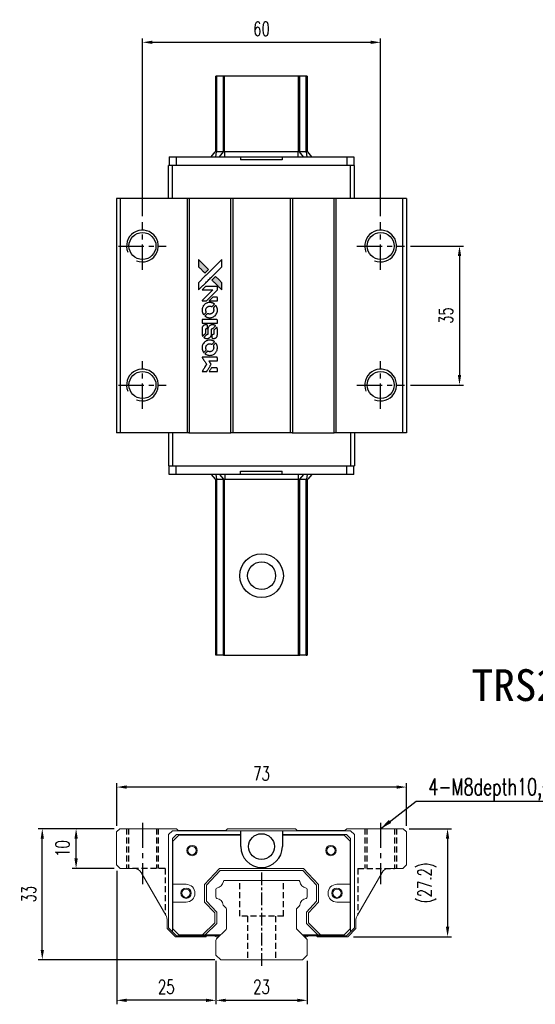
# Model space of a CAD drawing. Header units: millimetres. Extents: x -24 to 294, y 297 to 557.
# Tile 1 of 2: x -24 to 105, y 310 to 557. Entities that reach past the tile are written whole.
import ezdxf
from ezdxf.enums import TextEntityAlignment as Align

# ---------------------------------------------------------------- set-up
doc = ezdxf.new("R2010")
doc.units = ezdxf.units.MM
doc.header["$PDSIZE"] = -1
doc.linetypes.add('CENTER', pattern=[10.16, 6.35, -1.27, 1.27, -1.27])
doc.linetypes.add('DASHED', pattern=[0.75, 0.5, -0.25])
for name, color, linetype in [('CHA', 7, 'Continuous'), ('CL', 1, 'CENTER'), ('DIM', 4, 'Continuous'), ('HID', 2, 'DASHED'), ('OUT', 3, 'Continuous')]:
    doc.layers.add(name, color=color, linetype=linetype)
doc.styles.add('DIM-7', font='SIMPLEX.shx', dxfattribs={"width": 0.7, "bigfont": 'chineset.shx'})
doc.styles.add('T', font='kaiu.ttf')
doc.dimstyles.new('CNS', dxfattribs={"dimtxt": 3.5, "dimasz": 2.5, "dimexe": 1, "dimexo": 1.5, "dimgap": 0.09, "dimtad": 0, "dimdsep": 46, "dimtxsty": 'DIM-7', "dimcen": 0.09, "dimclrd": 1, "dimclre": 1, "dimclrt": 4, "dimadec": 0, "dimazin": 0, "dimtfac": 1, "dimtix": 1, "dimtmove": 2, "dimatfit": 3, "dimfxl": 1, "dimtvp": 0.971429, "dimtolj": 1, "dimarcsym": 0})

# ---------------------------------------------------------------- blocks, each defined once
blk = doc.blocks.new('*D29')
at = {"layer": 'DEFPOINTS', "color": 0}
for p in [(66.46, 551.77), (6.46, 506.48), (66.46, 506.48)]:
    blk.add_point(p, dxfattribs=at)
at = {"layer": 'DIM', "color": 7, "lineweight": -2}
for p, q in [((6.46, 507.98), (6.46, 552.77)), ((8.96, 551.77), (63.96, 551.77)), ((66.46, 507.98), (66.46, 552.77))]:
    blk.add_line(p, q, dxfattribs=at)
at = {"layer": 'DIM', "color": 7}
for points in [[(8.96, 552.19), (8.96, 551.36), (6.46, 551.77)], [(63.96, 552.19), (63.96, 551.36), (66.46, 551.77)]]:
    blk.add_solid(points, dxfattribs=at)
at = {"layer": 'DIM', "color": 7, "insert": (36.46, 555.17), "char_height": 3.5, "attachment_point": 5, "style": 'DIM-7'}
blk.add_mtext('\\A1;60', dxfattribs=at)
blk = doc.blocks.new('*D30')
at = {"layer": 'DEFPOINTS', "color": 0}
for p in [(-0.04, 364.25), (-0.04, 352.97), (72.96, 352.97)]:
    blk.add_point(p, dxfattribs=at)
at = {"layer": 'DIM', "color": 7, "lineweight": -2}
for p, q in [((-0.04, 354.47), (-0.04, 365.25)), ((72.96, 354.47), (72.96, 365.25)), ((70.46, 364.25), (2.46, 364.25))]:
    blk.add_line(p, q, dxfattribs=at)
at = {"layer": 'DIM', "color": 7}
for points in [[(2.46, 364.67), (2.46, 363.84), (-0.04, 364.25)], [(70.46, 364.67), (70.46, 363.84), (72.96, 364.25)]]:
    blk.add_solid(points, dxfattribs=at)
at = {"layer": 'DIM', "color": 7, "insert": (36.46, 367.65), "char_height": 3.5, "attachment_point": 5, "style": 'DIM-7'}
blk.add_mtext('\\A1;73', dxfattribs=at)
blk = doc.blocks.new('*D31')
at = {"layer": 'DEFPOINTS', "color": 0}
for p in [(72.16, 353.77), (58.16, 326.57), (83.32, 326.57)]:
    blk.add_point(p, dxfattribs=at)
at = {"layer": 'DIM', "color": 7, "lineweight": -2}
for p, q in [((73.66, 353.77), (84.32, 353.77)), ((83.32, 351.27), (83.32, 329.07)), ((59.66, 326.57), (84.32, 326.57))]:
    blk.add_line(p, q, dxfattribs=at)
at = {"layer": 'DIM', "color": 7}
for points in [[(82.9, 351.27), (83.74, 351.27), (83.32, 353.77)], [(82.9, 329.07), (83.74, 329.07), (83.32, 326.57)]]:
    blk.add_solid(points, dxfattribs=at)
at = {"layer": 'DIM', "color": 7, "insert": (78.14, 340.17), "char_height": 3.5, "attachment_point": 5, "rotation": 90, "style": 'DIM-7'}
blk.add_mtext('\\A1;(27.2)', dxfattribs=at)
blk = doc.blocks.new('*D32')
at = {"layer": 'DEFPOINTS', "color": 0}
for p in [(24.96, 321.97), (47.96, 321.97), (47.96, 310.56)]:
    blk.add_point(p, dxfattribs=at)
at = {"layer": 'DIM', "color": 7, "lineweight": -2}
for p, q in [((24.96, 320.47), (24.96, 309.56)), ((47.96, 320.47), (47.96, 309.56)), ((27.46, 310.56), (45.46, 310.56))]:
    blk.add_line(p, q, dxfattribs=at)
at = {"layer": 'DIM', "color": 7}
for points in [[(27.46, 310.97), (27.46, 310.14), (24.96, 310.56)], [(45.46, 310.97), (45.46, 310.14), (47.96, 310.56)]]:
    blk.add_solid(points, dxfattribs=at)
at = {"layer": 'DIM', "color": 7, "insert": (36.46, 313.96), "char_height": 3.5, "attachment_point": 5, "style": 'DIM-7'}
blk.add_mtext('\\A1;23', dxfattribs=at)
blk = doc.blocks.new('*D33')
at = {"layer": 'DEFPOINTS', "color": 0}
for p in [(-0.04, 344.67), (24.96, 321.97), (-0.04, 310.56)]:
    blk.add_point(p, dxfattribs=at)
at = {"layer": 'DIM', "color": 7, "lineweight": -2}
for p, q in [((-0.04, 343.17), (-0.04, 309.56)), ((24.96, 320.47), (24.96, 309.56)), ((22.46, 310.56), (2.46, 310.56))]:
    blk.add_line(p, q, dxfattribs=at)
at = {"layer": 'DIM', "color": 7}
for points in [[(2.46, 310.97), (2.46, 310.14), (-0.04, 310.56)], [(22.46, 310.97), (22.46, 310.14), (24.96, 310.56)]]:
    blk.add_solid(points, dxfattribs=at)
at = {"layer": 'DIM', "color": 7, "insert": (12.46, 313.96), "char_height": 3.5, "attachment_point": 5, "style": 'DIM-7'}
blk.add_mtext('\\A1;25', dxfattribs=at)
blk = doc.blocks.new('*D34')
at = {"layer": 'DEFPOINTS', "color": 0}
for p in [(-18.78, 353.77), (0.76, 353.77), (26.17, 320.77)]:
    blk.add_point(p, dxfattribs=at)
at = {"layer": 'DIM', "color": 7, "lineweight": -2}
for p, q in [((-0.74, 353.77), (-19.78, 353.77)), ((-18.78, 323.27), (-18.78, 351.27)), ((24.67, 320.77), (-19.78, 320.77))]:
    blk.add_line(p, q, dxfattribs=at)
at = {"layer": 'DIM', "color": 7}
for points in [[(-19.19, 351.27), (-18.36, 351.27), (-18.78, 353.77)], [(-19.19, 323.27), (-18.36, 323.27), (-18.78, 320.77)]]:
    blk.add_solid(points, dxfattribs=at)
at = {"layer": 'DIM', "color": 7, "insert": (-22.18, 337.27), "char_height": 3.5, "attachment_point": 5, "rotation": 90, "style": 'DIM-7'}
blk.add_mtext('\\A1;33', dxfattribs=at)
blk = doc.blocks.new('*D35')
at = {"layer": 'DEFPOINTS', "color": 0}
for p in [(-10.26, 353.77), (0.87, 353.77), (0.87, 343.77)]:
    blk.add_point(p, dxfattribs=at)
at = {"layer": 'DIM', "color": 7, "lineweight": -2}
for p, q in [((-0.63, 353.77), (-11.26, 353.77)), ((-10.26, 346.27), (-10.26, 351.27)), ((-0.63, 343.77), (-11.26, 343.77))]:
    blk.add_line(p, q, dxfattribs=at)
at = {"layer": 'DIM', "color": 7}
for points in [[(-10.68, 351.27), (-9.84, 351.27), (-10.26, 353.77)], [(-10.68, 346.27), (-9.84, 346.27), (-10.26, 343.77)]]:
    blk.add_solid(points, dxfattribs=at)
at = {"layer": 'DIM', "color": 7, "insert": (-13.66, 348.77), "char_height": 3.5, "attachment_point": 5, "rotation": 90, "style": 'DIM-7'}
blk.add_mtext('\\A1;10', dxfattribs=at)
blk = doc.blocks.new('*D52')
at = {"layer": 'DEFPOINTS', "color": 0}
for p in [(72.46, 500.48), (72.46, 465.48), (86.33, 465.48)]:
    blk.add_point(p, dxfattribs=at)
at = {"layer": 'DIM', "color": 7, "lineweight": -2}
for p, q in [((73.96, 500.48), (87.33, 500.48)), ((86.33, 497.98), (86.33, 467.98)), ((73.96, 465.48), (87.33, 465.48))]:
    blk.add_line(p, q, dxfattribs=at)
at = {"layer": 'DIM', "color": 7}
for points in [[(85.91, 497.98), (86.74, 497.98), (86.33, 500.48)], [(85.91, 467.98), (86.74, 467.98), (86.33, 465.48)]]:
    blk.add_solid(points, dxfattribs=at)
at = {"layer": 'DIM', "color": 7, "insert": (82.93, 482.98), "char_height": 3.5, "attachment_point": 5, "rotation": 90, "style": 'DIM-7'}
blk.add_mtext('\\A1;35', dxfattribs=at)
blk = doc.blocks.new('MOSIONX logo(完整正式版)')
h = blk.add_hatch(color=22)
h.dxf.hatch_style = 1
h.paths.add_polyline_path([(20.6, 497.09), (20.6, 496.18), (20.6, 495.27), (21.39, 494.48, 0.000288), (21.69, 494.18, 0.000479), (21.95, 493.93, 0.000013), (22.18, 493.7, 0.197177), (22.18, 493.7, 0.197497), (22.19, 493.7, 0.00004), (22.32, 493.83, 0.000834), (22.47, 493.97, 0.000506), (22.64, 494.15), (23.09, 494.6), (21.84, 495.84)])
h.paths.add_polyline_path([(24.86, 492.82), (24.41, 492.37, 0.000476), (24.24, 492.19, 0.000789), (24.09, 492.05, 0.000035), (23.96, 491.91, 0.19758), (23.96, 491.91, 0.198396), (23.96, 491.91, 0.000019), (24.14, 491.73, 0.000582), (24.34, 491.53, 0.000351), (24.58, 491.29, 0.000108), (25.58, 490.29, 0.000692), (26.09, 489.79, 0.000077), (26.44, 489.44, 0.197527), (26.45, 489.44, 0.410181), (26.46, 489.44, 0.000493), (26.46, 489.63, 0.002424), (26.46, 489.89, 0.000529), (26.46, 490.33), (26.46, 491.23), (25.66, 492.02)])
at = {"color": 22}
for points in [[(21.39, 494.48, 0.000288), (21.69, 494.18, 0.000479), (21.95, 493.93, 0.000013), (22.18, 493.7, 0.197177), (22.18, 493.7, 0.197497), (22.19, 493.7, 0.00004), (22.32, 493.83, 0.000836), (22.47, 493.97, 0.000505), (22.64, 494.15), (23.09, 494.6), (21.84, 495.84), (20.6, 497.09), (20.6, 496.18), (20.6, 495.27)], [(21.69, 490.51, -0.000056), (22.24, 491.05, -0.000021), (23.01, 491.82, -0.000021), (23.84, 492.65, -0.000025), (24.62, 493.43), (26.46, 495.26), (26.46, 496.17), (26.46, 497.08), (25.22, 495.86, 0.000274), (24.63, 495.27, 0.000123), (23.86, 494.49, 0.000121), (23.03, 493.68, 0.000165), (22.29, 492.94), (20.6, 491.24), (20.6, 490.33), (20.6, 489.41)], [(24.58, 491.29, 0.000108), (25.58, 490.29, 0.000692), (26.09, 489.79, 0.000077), (26.44, 489.44, 0.197527), (26.45, 489.44, 0.410182), (26.46, 489.44, 0.000493), (26.46, 489.63, 0.002424), (26.46, 489.89, 0.000529), (26.46, 490.33), (26.46, 491.23), (25.66, 492.02), (24.86, 492.82), (24.41, 492.37, 0.000476), (24.24, 492.19, 0.000789), (24.09, 492.05, 0.000035), (23.96, 491.91, 0.19758), (23.96, 491.91, 0.198396), (23.96, 491.91, 0.000019), (24.14, 491.73, 0.000582), (24.34, 491.53, 0.000351)], [(22.05, 486.72), (22.63, 486.72), (23.98, 488.07), (25.33, 489.42), (25.33, 489.8, 0.0008), (25.33, 490.04, 0.010795), (25.32, 490.13, 0.030495), (25.32, 490.18, 0.080372), (25.31, 490.21, 0.03816), (25.29, 490.24, 0.041799), (25.26, 490.27, 0.042486), (25.23, 490.29, 0.042078), (25.2, 490.31, 0.099276), (25.15, 490.32, 0.003302), (24.97, 490.33, 0.002586), (24.64, 490.33, 0.000204), (23.77, 490.33), (22.37, 490.32), (21.92, 489.87), (21.47, 489.42), (22.81, 489.42), (24.16, 489.41), (22.83, 488.09, 0.000253), (22.32, 487.58, 0.000412), (21.89, 487.15, 0.000041), (21.5, 486.76, 0.041338), (21.48, 486.75), (21.47, 486.72)], [(21.49, 484.14, 0.023681), (21.52, 483.98, 0.022402), (21.56, 483.82, 0.021929), (21.61, 483.66, 0.020503), (21.68, 483.5, 0.013745), (21.73, 483.42, 0.009767), (21.79, 483.32, 0.009658), (21.84, 483.23, 0.027804), (21.89, 483.17), (21.91, 483.15), (22.19, 483.43, 0.002053), (22.32, 483.57, 0.006738), (22.41, 483.66, 0.007826), (22.47, 483.72, 0.063909), (22.49, 483.76, 0.061532), (22.51, 483.81, 0.068674), (22.52, 483.86, 0.052072), (22.51, 483.92, 0.019648), (22.48, 484, -0.018366), (22.45, 484.1, -0.0288), (22.43, 484.19, -0.029061), (22.42, 484.28, -0.019155), (22.42, 484.39, -0.053809), (22.45, 484.62, -0.058833), (22.53, 484.82, -0.058566), (22.66, 485, -0.052525), (22.83, 485.16, -0.044733), (22.97, 485.25, -0.040573), (23.14, 485.31, -0.041123), (23.3, 485.35, -0.04951), (23.46, 485.35, -0.017369), (23.54, 485.35, -0.024255), (23.61, 485.33, -0.023787), (23.67, 485.32, -0.015798), (23.75, 485.29, 0.010631), (23.79, 485.27, 0.033653), (23.83, 485.26, 0.037806), (23.86, 485.26, 0.016307), (23.9, 485.25, 0.068179), (23.98, 485.27, 0.095747), (24.05, 485.3, 0.033418), (24.13, 485.38, 0.002133), (24.37, 485.62, 0.001452), (24.51, 485.76, 0.012393), (24.56, 485.82, 0.020479), (24.59, 485.86, 0.344362), (24.59, 485.87, 0.074287), (24.56, 485.9, 0.005454), (24.46, 485.97, 0.008391), (24.35, 486.04, 0.017097), (24.26, 486.08, 0.027375), (24.08, 486.16, 0.02835), (23.89, 486.22, 0.027723), (23.69, 486.25, 0.023913), (23.48, 486.27, 0.027047), (23.23, 486.26, 0.031685), (23, 486.23, 0.032425), (22.77, 486.17, 0.031013), (22.55, 486.07, 0.037914), (22.29, 485.92, 0.040153), (22.07, 485.73, 0.039834), (21.87, 485.51, 0.036173), (21.71, 485.25, 0.040752), (21.59, 485, 0.035885), (21.52, 484.72, 0.035491), (21.49, 484.43, 0.037615)], [(24.31, 486.72), (25.33, 486.72), (25.33, 487.1), (25.33, 487.48), (25.3, 487.52, 0.03146), (25.28, 487.54, 0.026444), (25.27, 487.56, 0.026444), (25.25, 487.58, 0.031457), (25.23, 487.59), (25.18, 487.62), (24.68, 487.62), (24.18, 487.63), (23.74, 487.18, 0.000745), (23.57, 487.01, 0.001228), (23.42, 486.86, 0.000087), (23.3, 486.73, 0.195134), (23.3, 486.73, 0.412117), (23.3, 486.72, 0.000048), (23.59, 486.72, 0.00109), (23.92, 486.72, 0.000653)], [(22.28, 482.79, 0.018008), (22.36, 482.74, 0.009842), (22.47, 482.68, 0.009807), (22.58, 482.62, 0.015716), (22.67, 482.57, 0.048467), (23.02, 482.47, 0.045841), (23.38, 482.42, 0.046006), (23.75, 482.45, 0.049638), (24.09, 482.54, 0.064819), (24.54, 482.78, 0.06695), (24.91, 483.12, 0.066691), (25.17, 483.55, 0.063505), (25.32, 484.04, 0.03135), (25.33, 484.16, 0.010439), (25.34, 484.35, 0.010391), (25.33, 484.53, 0.032408), (25.32, 484.65, 0.015696), (25.29, 484.8, 0.018095), (25.25, 484.94, 0.018551), (25.2, 485.07, 0.018352), (25.15, 485.19, 0.015568), (25.1, 485.28, 0.009832), (25.05, 485.37, 0.009795), (24.99, 485.46, 0.023727), (24.94, 485.52), (24.92, 485.55), (24.64, 485.27, 0.001528), (24.48, 485.11, 0.010022), (24.41, 485.03, 0.019586), (24.36, 484.98, 0.061865), (24.34, 484.94, 0.055054), (24.32, 484.88, 0.061607), (24.32, 484.82, 0.048725), (24.33, 484.75, 0.020221), (24.35, 484.66, -0.017722), (24.38, 484.56, -0.02685), (24.4, 484.48, -0.02759), (24.41, 484.39, -0.020233), (24.4, 484.29, -0.04793), (24.38, 484.11, -0.048386), (24.32, 483.93, -0.047866), (24.22, 483.77, -0.044964), (24.1, 483.63, -0.04333), (23.94, 483.5, -0.050921), (23.78, 483.42, -0.051473), (23.61, 483.37, -0.0459), (23.42, 483.35, -0.019014), (23.33, 483.35, -0.024114), (23.25, 483.36, -0.025081), (23.17, 483.38, -0.023892), (23.09, 483.41, 0.008624), (23.03, 483.43, 0.026486), (22.98, 483.44, 0.035074), (22.95, 483.45, 0.02756), (22.91, 483.45, 0.087163), (22.84, 483.44, 0.073291), (22.78, 483.4, 0.028074), (22.7, 483.33, 0.002594), (22.49, 483.13), (22.21, 482.84)], [(23.41, 481.07), (25.33, 481.08), (25.33, 481.45), (25.33, 481.83), (25.3, 481.87, 0.071429), (25.28, 481.91, 0.054799), (25.24, 481.94, 0.053585), (25.19, 481.97, 0.060698), (25.15, 481.98, 0.033975), (25.07, 481.99, 0.000112), (24.09, 481.99, 0.000726), (23.13, 481.99, 0.001084), (22.3, 481.98), (21.48, 481.97), (21.48, 481.52), (21.48, 481.07)], [(21.49, 478.26, 0.018538), (21.5, 478.2, 0.010695), (21.51, 478.13, 0.01068), (21.53, 478.07, 0.017678), (21.54, 478.01, 0.013849), (21.57, 477.94, 0.011814), (21.6, 477.88, 0.004513), (21.62, 477.81, 0.290035), (21.63, 477.81, 0.196418), (21.64, 477.81, 0.000124), (21.75, 477.92, 0.001477), (21.88, 478.05, 0.000898), (22.02, 478.19), (22.41, 478.58), (22.41, 479.06, -0.001471), (22.41, 479.42, -0.028714), (22.42, 479.53, -0.097073), (22.44, 479.59, -0.084199), (22.48, 479.65, -0.042698), (22.52, 479.67, -0.053912), (22.55, 479.69, -0.051004), (22.59, 479.7, -0.032967), (22.64, 479.7, 0.00807), (22.67, 479.7, 0.003023), (22.7, 479.7, 0.002994), (22.74, 479.7, 0.003629), (22.77, 479.71), (22.86, 479.71), (22.86, 480.08, 0.001618), (22.86, 480.25, 0.005206), (22.85, 480.37, 0.00535), (22.85, 480.45, 0.060675), (22.84, 480.48, 0.048484), (22.84, 480.5, 0.02389), (22.83, 480.52, 0.022812), (22.81, 480.54, 0.02462), (22.79, 480.56, 0.061781), (22.75, 480.6, 0.080179), (22.7, 480.62, 0.048561), (22.63, 480.63, 0.010021), (22.5, 480.63, 0.016602), (22.33, 480.63, 0.031409), (22.19, 480.61, 0.036474), (22.07, 480.58, 0.03439), (21.96, 480.53, 0.065928), (21.77, 480.4, 0.069066), (21.63, 480.23, 0.065697), (21.54, 480.03, 0.051559), (21.49, 479.78, 0.020904), (21.49, 479.65, 0.000451), (21.49, 479.02, 0.000419), (21.49, 478.38, 0.022759)], [(21.99, 477.42, 0.023289), (22.08, 477.36, 0.026845), (22.17, 477.32, 0.026047), (22.27, 477.28, 0.019751), (22.38, 477.25, 0.013249), (22.45, 477.23, 0.025169), (22.5, 477.23, 0.016532), (22.56, 477.22, 0.002937), (22.69, 477.22, 0.003317), (22.79, 477.22, 0.011808), (22.86, 477.22, 0.01777), (22.92, 477.23, 0.021476), (22.96, 477.24, 0.04325), (23.17, 477.3, 0.045753), (23.35, 477.4, 0.04649), (23.52, 477.53, 0.047672), (23.65, 477.68, 0.025315), (23.69, 477.75, 0.015208), (23.74, 477.83, 0.01512), (23.78, 477.92, 0.022488), (23.81, 477.99, 0.027857), (23.84, 478.12, 0.034138), (23.85, 478.23, 0.014286), (23.86, 478.41, 0.00124), (23.86, 478.86, -0.00103), (23.86, 479.13, -0.002552), (23.86, 479.34, -0.001594), (23.87, 479.49, -0.047676), (23.87, 479.53, -0.085307), (23.9, 479.6, -0.097789), (23.94, 479.65, -0.085947), (24.01, 479.68, -0.051339), (24.1, 479.7, 0.014634), (24.13, 479.7, 0.015028), (24.16, 479.71, 0.014927), (24.19, 479.71, 0.059415), (24.2, 479.72, 0.070595), (24.23, 479.74, 0.00028), (24.56, 480.06, 0.000111), (24.89, 480.39, 0.200239), (24.89, 480.4, 0.268906), (24.89, 480.41, 0.001866), (24.81, 480.45, 0.007532), (24.73, 480.5, 0.017818), (24.67, 480.52, 0.013256), (24.61, 480.55, 0.011636), (24.54, 480.57, 0.011528), (24.47, 480.59, 0.012303), (24.4, 480.61, 0.0423), (24.29, 480.63, 0.013657), (24.13, 480.63, 0.013857), (23.96, 480.62, 0.037428), (23.84, 480.61, 0.014927), (23.77, 480.59, 0.0122), (23.69, 480.56, 0.012518), (23.61, 480.54, 0.023062), (23.55, 480.51, 0.065961), (23.33, 480.36, 0.06055), (23.16, 480.16, 0.059676), (23.03, 479.92, 0.060497), (22.96, 479.66, 0.025683), (22.96, 479.6, 0.001528), (22.96, 479.43, 0.002124), (22.96, 479.21, 0.001173), (22.95, 478.95, -0.000809), (22.95, 478.49, -0.017164), (22.95, 478.35, -0.063931), (22.93, 478.28, -0.108429), (22.9, 478.23, -0.052941), (22.87, 478.2, -0.063675), (22.83, 478.18, -0.050562), (22.78, 478.17, -0.020337), (22.71, 478.16, 0.009897), (22.67, 478.16, 0.016482), (22.64, 478.15, 0.019019), (22.61, 478.14, 0.06043), (22.59, 478.14, 0.076267), (22.55, 478.11, 0.00054), (22.25, 477.81, 0.000307), (21.95, 477.5, 0.142594), (21.93, 477.47, 0.232419), (21.94, 477.47, 0.022995), (21.95, 477.45, 0.024627), (21.97, 477.44, 0.015407)], [(23.98, 477.37, 0.065483), (24, 477.33, 0.053271), (24.03, 477.29, 0.052018), (24.07, 477.25, 0.0556), (24.12, 477.23, 0.036839), (24.15, 477.22, 0.026922), (24.19, 477.22, 0.016905), (24.24, 477.21, 0.004317), (24.32, 477.21, 0.016369), (24.48, 477.22, 0.029936), (24.62, 477.24, 0.03418), (24.74, 477.27, 0.031327), (24.85, 477.32, 0.046935), (24.99, 477.4, 0.054053), (25.11, 477.51, 0.053701), (25.2, 477.64, 0.045364), (25.27, 477.8, 0.032479), (25.31, 477.93, 0.03386), (25.32, 478.07, 0.013578), (25.33, 478.29, 0.001155), (25.33, 478.85, 0.000413), (25.33, 479.34, 0.005008), (25.32, 479.52, 0.013199), (25.32, 479.63, 0.033956), (25.31, 479.7, 0.013909), (25.29, 479.78, 0.010864), (25.26, 479.86, 0.010938), (25.24, 479.94, 0.028702), (25.21, 479.99), (25.19, 480.03), (24.8, 479.64), (24.41, 479.26), (24.41, 478.8, -0.001504), (24.41, 478.61, -0.00328), (24.4, 478.46, -0.001901), (24.4, 478.35, -0.061333), (24.4, 478.32, -0.063621), (24.38, 478.28, -0.048633), (24.35, 478.24, -0.046769), (24.32, 478.21, -0.047961), (24.28, 478.18, -0.02678), (24.24, 478.17, -0.050957), (24.21, 478.16, -0.029398), (24.18, 478.15, -0.00401), (24.09, 478.15), (23.96, 478.15), (23.96, 477.78, 0.001061), (23.96, 477.57, 0.009147), (23.96, 477.47, 0.020721), (23.97, 477.41, 0.051619)], [(21.49, 474.67, 0.024131), (21.52, 474.5, 0.022344), (21.56, 474.34, 0.021883), (21.62, 474.17, 0.020884), (21.69, 474.01, 0.010669), (21.74, 473.92, 0.010389), (21.79, 473.83, 0.010913), (21.84, 473.75, 0.022227), (21.89, 473.68), (21.91, 473.66), (22.19, 473.95, 0.002452), (22.3, 474.07, 0.003628), (22.4, 474.17, 0.001662), (22.48, 474.26, 0.070159), (22.49, 474.28, 0.047671), (22.5, 474.29, 0.018624), (22.51, 474.32, 0.017921), (22.51, 474.34, 0.018804), (22.51, 474.37, 0.018255), (22.51, 474.41, 0.041312), (22.51, 474.43, 0.037164), (22.5, 474.46, 0.012342), (22.49, 474.5, -0.015101), (22.45, 474.6, -0.035998), (22.43, 474.68, -0.033244), (22.42, 474.76, -0.011249), (22.42, 474.87, -0.004059), (22.42, 474.97, -0.019693), (22.43, 475.02, -0.027943), (22.43, 475.07, -0.014411), (22.45, 475.12, -0.033089), (22.49, 475.25, -0.033887), (22.55, 475.37, -0.034021), (22.63, 475.49, -0.033942), (22.72, 475.59, -0.02816), (22.82, 475.68, -0.035032), (22.93, 475.75, -0.035269), (23.05, 475.8, -0.029196), (23.18, 475.85, -0.037862), (23.33, 475.87, -0.043657), (23.47, 475.88, -0.043064), (23.61, 475.85, -0.035184), (23.76, 475.8, 0.033699), (23.83, 475.78, 0.052815), (23.9, 475.77, 0.059167), (23.95, 475.78, 0.058972), (24.01, 475.8, 0.059208), (24.05, 475.82, 0.021125), (24.11, 475.87, 0.008691), (24.2, 475.96, 0.000851), (24.41, 476.17, 0.001873), (24.52, 476.29, 0.013884), (24.57, 476.34, 0.022355), (24.6, 476.37, 0.341453), (24.6, 476.39, 0.073011), (24.56, 476.41, 0.004587), (24.46, 476.48, 0.00748), (24.36, 476.55, 0.016837), (24.28, 476.59, 0.028606), (24.07, 476.68, 0.031352), (23.87, 476.74, 0.031004), (23.66, 476.78, 0.0268), (23.43, 476.79, 0.026698), (23.2, 476.78, 0.03002), (22.97, 476.74, 0.030357), (22.75, 476.67, 0.028554), (22.54, 476.58, 0.062944), (22.14, 476.32, 0.062206), (21.82, 475.96, 0.062448), (21.6, 475.54, 0.064355), (21.49, 475.08, 0.017377), (21.49, 474.99, 0.008369), (21.49, 474.88, 0.008367), (21.49, 474.76, 0.01757)], [(22.28, 473.31, 0.064158), (22.72, 473.07, 0.06356), (23.21, 472.96, 0.064004), (23.72, 472.97, 0.066747), (24.19, 473.1, 0.04321), (24.49, 473.27, 0.044737), (24.75, 473.48, 0.044901), (24.97, 473.73, 0.044184), (25.15, 474.02, 0.026293), (25.24, 474.24, 0.033344), (25.3, 474.45, 0.033227), (25.33, 474.67, 0.025815), (25.34, 474.91, 0.023119), (25.32, 475.14, 0.031044), (25.28, 475.34, 0.031337), (25.22, 475.54, 0.024258), (25.13, 475.75, 0.015622), (25.09, 475.82, 0.008495), (25.04, 475.91, 0.008415), (24.98, 475.99, 0.020814), (24.94, 476.05), (24.92, 476.07), (24.64, 475.8, 0.002843), (24.43, 475.59, 0.033917), (24.36, 475.5, 0.087906), (24.33, 475.44, 0.073302), (24.32, 475.36, 0.022047), (24.32, 475.33, 0.026465), (24.32, 475.29, 0.022233), (24.33, 475.25, 0.009985), (24.35, 475.21, -0.039011), (24.39, 475.03, -0.044398), (24.41, 474.85, -0.045096), (24.39, 474.68, -0.04265), (24.34, 474.51, -0.071154), (24.21, 474.27, -0.068827), (24.01, 474.07, -0.068713), (23.77, 473.94, -0.070507), (23.5, 473.87, -0.028605), (23.39, 473.87, -0.031418), (23.28, 473.88, -0.031044), (23.17, 473.9, -0.02668), (23.06, 473.94, 0.038913), (22.99, 473.96, 0.043732), (22.93, 473.97, 0.047754), (22.87, 473.97, 0.075756), (22.82, 473.95, 0.07294), (22.79, 473.93, 0.003456), (22.71, 473.86, 0.005023), (22.62, 473.77, 0.002422), (22.5, 473.65, 0.000819), (22.39, 473.54, 0.001349), (22.29, 473.45, 0.0001), (22.21, 473.37, 0.205335), (22.21, 473.36, 0.219821), (22.21, 473.36, 0.002494), (22.23, 473.35, 0.007089), (22.25, 473.33, 0.004494)], [(22.06, 468.88), (22.64, 468.88), (22.73, 469.04, -0.000297), (22.79, 469.14, -0.000037), (22.92, 469.35, -0.000043), (23.08, 469.6, -0.000036), (23.24, 469.87, 0.000044), (23.41, 470.13, 0.000063), (23.55, 470.37, 0.000035), (23.67, 470.57, 0.0009), (23.7, 470.62), (23.75, 470.7), (23.69, 470.8, 0.001175), (23.65, 470.86, 0.000208), (23.58, 470.97, 0.000225), (23.5, 471.1, 0.000203), (23.42, 471.23, -0.000711), (23.34, 471.36, -0.001119), (23.27, 471.47, -0.000263), (23.21, 471.56, -0.04589), (23.21, 471.57, -0.519312), (23.22, 471.58, -0.001914), (23.37, 471.58, -0.003124), (23.63, 471.59, -0.000285), (24.27, 471.59), (25.33, 471.59), (25.33, 471.96, 0.001727), (25.33, 472.22, 0.025279), (25.32, 472.32, 0.073886), (25.31, 472.37, 0.07426), (25.28, 472.42, 0.03264), (25.27, 472.43, 0.01784), (25.25, 472.45, 0.017712), (25.24, 472.46, 0.026854), (25.22, 472.47), (25.18, 472.49), (23.33, 472.49), (21.47, 472.49), (21.49, 472.47, -0.004595), (21.5, 472.46, -0.00016), (21.53, 472.4, -0.000298), (21.57, 472.33, -0.000208), (21.62, 472.26, 0.000986), (21.76, 472.04, 0.00025), (21.98, 471.68, 0.000268), (22.22, 471.3, 0.000436), (22.42, 470.97, -0.002932), (22.49, 470.87, -0.004718), (22.54, 470.78, -0.001113), (22.59, 470.69, -0.227179), (22.59, 470.69, -0.045982), (22.59, 470.68, -0.000145), (22.52, 470.57, -0.000825), (22.45, 470.45, -0.000517), (22.36, 470.3, 0.000056), (22.05, 469.81, 0.000289), (21.89, 469.54, 0.000481), (21.76, 469.34, 0.000418), (21.63, 469.13), (21.48, 468.88)], [(24.31, 468.88), (25.33, 468.88), (25.33, 469.25, 0.000842), (25.33, 469.49, 0.010591), (25.33, 469.58, 0.028995), (25.32, 469.63, 0.069543), (25.31, 469.66, 0.051063), (25.29, 469.7, 0.039932), (25.26, 469.73, 0.039414), (25.23, 469.75, 0.045845), (25.2, 469.77, 0.094811), (25.16, 469.78, 0.007124), (25.06, 469.79, 0.004713), (24.89, 469.79, 0.000534), (24.5, 469.79), (23.84, 469.79), (23.78, 469.69, 0.000828), (23.61, 469.42, 0.000879), (23.45, 469.15, 0.000048), (23.29, 468.89, 0.137596), (23.29, 468.88, 0.413028), (23.29, 468.88, 0.000016), (23.59, 468.88, 0.000623), (23.92, 468.88, 0.000374)]]:
    blk.add_lwpolyline(points, format="xyb", close=True, dxfattribs=at)

msp = doc.modelspace()

# ---------------------------------------------------------------- linework, layer by layer
at = {"color": 7, "linetype": 'Continuous', "lineweight": 25}
for p, q in [((24.956, 524.179), (24.956, 543.229)), ((25.199, 524.179), (25.199, 543.229)), ((27.132, 543.229), (26.836, 543.229)), ((26.836, 524.179), (26.836, 543.229)), ((45.779, 543.229), (27.132, 543.229)), ((27.132, 524.179), (27.132, 543.229)), ((46.076, 543.229), (45.779, 543.229)), ((45.779, 524.179), (45.779, 543.229)), ((46.076, 524.166), (46.076, 543.229)), ((47.712, 524.177), (47.712, 543.229)), ((47.956, 543.229), (47.956, 524.179)), ((23.773, 522.979), (24.744, 524.179)), ((25.088, 524.179), (24.744, 524.179)), ((24.952, 522.979), (25.088, 524.179)), ((26.836, 524.179), (25.088, 524.179)), ((25.869, 522.979), (26.836, 524.179)), ((27.234, 524.179), (26.836, 524.179)), ((27.234, 522.979), (27.234, 524.179)), ((45.655, 524.179), (27.234, 524.179)), ((45.655, 522.979), (45.655, 524.179)), ((46.053, 524.179), (45.655, 524.179)), ((47.02, 522.979), (46.053, 524.179)), ((47.801, 524.179), (46.053, 524.179)), ((47.937, 522.979), (47.801, 524.179)), ((48.145, 524.179), (47.801, 524.179)), ((49.116, 522.979), (48.145, 524.179)), ((12.996, 512.479), (12.996, 520.779)), ((13.996, 520.779), (12.996, 520.779)), ((13.194, 522.979), (13.194, 520.779)), ((13.194, 522.979), (14.944, 522.979)), ((13.996, 512.479), (13.996, 520.779)), ((58.896, 520.779), (13.996, 520.779)), ((14.944, 522.979), (14.944, 520.779)), ((14.944, 522.979), (31.194, 522.979)), ((31.194, 522.979), (31.194, 522.179)), ((31.194, 522.979), (41.694, 522.979)), ((41.694, 522.179), (31.194, 522.179)), ((41.694, 522.979), (41.694, 522.179)), ((41.694, 522.979), (57.944, 522.979)), ((57.944, 522.979), (57.944, 520.779)), ((57.944, 522.979), (59.694, 522.979)), ((58.896, 512.479), (58.896, 520.779)), ((59.896, 520.779), (58.896, 520.779)), ((59.694, 522.979), (59.694, 520.779)), ((59.896, 512.479), (59.896, 520.779)), ((-0.044, 512.479), (-0.044, 453.479)), ((0.806, 512.479), (-0.044, 512.479)), ((0.806, 512.479), (0.806, 453.479)), ((17.706, 512.479), (0.806, 512.479)), ((17.706, 512.479), (17.706, 453.479)), ((18.156, 512.479), (17.706, 512.479)), ((28.756, 512.479), (18.156, 512.479)), ((18.256, 512.479), (18.256, 453.479)), ((28.656, 512.479), (28.656, 453.479)), ((29.206, 512.479), (28.756, 512.479)), ((29.206, 512.479), (29.206, 453.479)), ((43.706, 512.479), (29.206, 512.479)), ((43.706, 512.479), (43.706, 453.479)), ((44.156, 512.479), (43.706, 512.479)), ((54.756, 512.479), (44.156, 512.479)), ((44.256, 512.479), (44.256, 453.479)), ((54.656, 512.479), (54.656, 453.479)), ((55.206, 512.479), (54.756, 512.479)), ((55.206, 512.479), (55.206, 453.479)), ((72.006, 512.479), (55.206, 512.479)), ((72.006, 512.479), (72.006, 453.479)), ((72.956, 512.479), (72.006, 512.479)), ((72.956, 512.479), (72.956, 453.479)), ((0.806, 453.479), (-0.044, 453.479)), ((17.706, 453.479), (0.806, 453.479)), ((12.996, 453.479), (12.996, 445.179)), ((13.996, 453.479), (13.996, 445.179)), ((18.156, 453.479), (17.706, 453.479)), ((18.156, 453.479), (28.756, 453.479)), ((29.206, 453.479), (28.756, 453.479)), ((43.706, 453.479), (29.206, 453.479)), ((44.156, 453.479), (43.706, 453.479)), ((44.156, 453.479), (54.756, 453.479)), ((55.206, 453.479), (54.756, 453.479)), ((72.006, 453.479), (55.206, 453.479)), ((58.896, 453.479), (58.896, 445.179)), ((59.896, 453.479), (59.896, 445.179)), ((72.956, 453.479), (72.006, 453.479)), ((12.996, 445.179), (13.996, 445.179)), ((13.194, 442.979), (13.194, 445.179)), ((13.996, 445.179), (58.896, 445.179)), ((14.944, 442.979), (14.944, 445.179)), ((31.194, 443.779), (41.694, 443.779)), ((31.194, 442.979), (31.194, 443.779)), ((41.694, 442.979), (41.694, 443.779)), ((57.944, 442.979), (57.944, 445.179)), ((58.896, 445.179), (59.896, 445.179)), ((59.694, 442.979), (59.694, 445.179)), ((14.944, 442.979), (13.194, 442.979)), ((31.194, 442.979), (14.944, 442.979)), ((23.773, 442.979), (24.744, 441.779)), ((24.744, 441.779), (25.088, 441.779)), ((24.952, 442.979), (25.088, 441.779)), ((24.956, 397.479), (24.956, 441.779)), ((25.088, 441.779), (26.836, 441.779)), ((25.199, 397.479), (25.199, 441.779)), ((25.869, 442.979), (26.836, 441.779)), ((26.836, 441.779), (27.234, 441.779)), ((26.836, 397.479), (26.836, 441.779)), ((27.132, 397.479), (27.132, 441.779)), ((27.234, 442.979), (27.234, 441.779)), ((27.234, 441.779), (45.655, 441.779)), ((41.694, 442.979), (31.194, 442.979)), ((57.944, 442.979), (41.694, 442.979)), ((45.655, 442.979), (45.655, 441.779)), ((45.655, 441.779), (46.053, 441.779)), ((45.779, 397.479), (45.779, 441.779)), ((47.02, 442.979), (46.053, 441.779)), ((46.053, 441.779), (47.801, 441.779)), ((46.076, 397.479), (46.076, 441.793)), ((47.712, 397.479), (47.712, 441.781)), ((47.937, 442.979), (47.801, 441.779)), ((47.801, 441.779), (48.145, 441.779)), ((47.956, 441.779), (47.956, 397.479)), ((49.116, 442.979), (48.145, 441.779)), ((59.694, 442.979), (57.944, 442.979)), ((26.836, 397.479), (27.132, 397.479)), ((27.132, 397.479), (45.779, 397.479)), ((45.779, 397.479), (46.076, 397.479))]:
    msp.add_line(p, q, dxfattribs=at)
for centre, radius in [((6.456, 500.479), 3.4), ((66.456, 500.479), 3.4), ((6.456, 465.479), 3.4), ((66.456, 465.479), 3.4), ((36.456, 417.479), 5.5), ((36.456, 417.479), 3.5)]:
    msp.add_circle(centre, radius, dxfattribs=at)
for centre in [(6.456, 500.479), (66.456, 500.479), (6.456, 465.479), (66.456, 465.479)]:
    msp.add_arc(centre, 4, 247.44782, 202.4478)
for points, knots in [([(25.199, 543.229), (25.138, 543.229), (25.073, 543.229), (24.982, 543.229), (24.958, 543.229), (24.956, 543.229)], [0, 0, 0, 0, 0.5, 0.5, 1, 1, 1, 1]), ([(26.836, 543.229), (26.814, 543.229), (26.774, 543.229), (26.637, 543.229), (26.54, 543.229), (26.274, 543.229), (26.103, 543.229), (25.693, 543.229), (25.454, 543.229), (25.199, 543.229)], [0, 0, 0, 0, 0.25, 0.25, 0.5, 0.5, 0.75, 0.75, 1, 1, 1, 1]), ([(47.712, 543.229), (47.458, 543.229), (47.218, 543.229), (46.808, 543.229), (46.638, 543.229), (46.371, 543.229), (46.274, 543.229), (46.138, 543.229), (46.098, 543.229), (46.076, 543.229)], [0, 0, 0, 0, 0.25, 0.25, 0.5, 0.5, 0.75, 0.75, 1, 1, 1, 1]), ([(47.956, 543.229), (47.954, 543.229), (47.929, 543.229), (47.838, 543.229), (47.773, 543.229), (47.712, 543.229)], [0, 0, 0, 0, 0.5, 0.5, 1, 1, 1, 1]), ([(25.199, 397.479), (25.138, 397.479), (25.073, 397.479), (24.982, 397.479), (24.958, 397.479), (24.956, 397.479)], [0, 0, 0, 0, 0.5, 0.5, 1, 1, 1, 1]), ([(26.836, 397.479), (26.814, 397.479), (26.774, 397.479), (26.637, 397.479), (26.54, 397.479), (26.274, 397.479), (26.103, 397.479), (25.693, 397.479), (25.454, 397.479), (25.199, 397.479)], [0, 0, 0, 0, 0.25, 0.25, 0.5, 0.5, 0.75, 0.75, 1, 1, 1, 1]), ([(47.712, 397.479), (47.458, 397.479), (47.218, 397.479), (46.808, 397.479), (46.638, 397.479), (46.371, 397.479), (46.274, 397.479), (46.138, 397.479), (46.098, 397.479), (46.076, 397.479)], [0, 0, 0, 0, 0.25, 0.25, 0.5, 0.5, 0.75, 0.75, 1, 1, 1, 1]), ([(47.712, 397.479), (47.779, 397.479), (47.84, 397.479), (47.928, 397.479), (47.954, 397.479), (47.956, 397.479)], [0, 0, 0, 0, 0.5, 0.5, 1, 1, 1, 1])]:
    msp.add_open_spline(points, degree=3, knots=knots, dxfattribs=at)
at = {"layer": 'CL', "color": 0}
for p, q in [((6.456, 494.479), (6.456, 506.479)), ((66.456, 494.479), (66.456, 506.479)), ((0.456, 500.479), (12.456, 500.479)), ((60.456, 500.479), (72.456, 500.479)), ((6.456, 459.479), (6.456, 471.479)), ((66.456, 459.479), (66.456, 471.479)), ((0.456, 465.479), (12.456, 465.479)), ((60.456, 465.479), (72.456, 465.479)), ((6.455, 355.272), (6.455, 339.826)), ((66.455, 355.272), (66.455, 339.826))]:
    msp.add_line(p, q, dxfattribs=at)
at = {"layer": 'CL', "color": 0, "ltscale": 0.5}
msp.add_line((36.455, 342.772), (36.455, 318.772), dxfattribs=at)
at = {"layer": 'HID', "color": 0, "ltscale": 3}
for p, q in [((2.455, 353.772), (2.455, 343.772)), ((2.955, 353.772), (2.955, 343.772)), ((9.955, 353.772), (9.955, 343.772)), ((10.455, 353.772), (10.455, 343.772)), ((62.455, 353.772), (62.455, 343.772)), ((62.955, 353.772), (62.955, 343.772)), ((69.955, 353.772), (69.955, 343.772)), ((70.455, 353.772), (70.455, 343.772)), ((12.198, 343.772), (2.955, 343.772)), ((12.198, 343.772), (12.198, 332.195)), ((60.712, 343.772), (60.712, 332.22)), ((60.712, 343.772), (69.955, 343.772)), ((30.955, 331.772), (30.955, 340.772)), ((41.955, 331.772), (41.955, 340.772)), ((41.955, 331.772), (30.955, 331.772)), ((32.955, 331.772), (32.955, 320.772)), ((39.955, 331.772), (39.955, 320.772))]:
    msp.add_line(p, q, dxfattribs=at)
at = {"layer": 'OUT', "color": 0, "linetype": 'Continuous', "lineweight": 15}
for p, q in [((-0.045, 352.972), (-0.045, 344.672)), ((0.756, 353.771), (-0.044, 352.971)), ((15.005, 353.772), (0.755, 353.772)), ((12.998, 352.272), (13.998, 353.272)), ((12.998, 328.772), (12.998, 352.272)), ((13.998, 353.272), (31.198, 353.272)), ((14.998, 352.272), (13.998, 351.272)), ((14.098, 350.672), (15.598, 352.172)), ((31.198, 352.272), (14.998, 352.272)), ((15.455, 353.322), (15.005, 353.772)), ((27.455, 353.322), (15.455, 353.322)), ((15.598, 352.172), (31.198, 352.172)), ((27.905, 353.772), (27.455, 353.322)), ((45.005, 353.772), (27.905, 353.772)), ((31.198, 353.272), (35.376, 353.272)), ((31.205, 352.272), (31.198, 352.272)), ((31.198, 352.172), (31.205, 352.172)), ((31.205, 353.272), (41.698, 353.272)), ((41.698, 353.272), (58.898, 353.272)), ((57.898, 352.272), (41.705, 352.272)), ((41.705, 352.172), (57.298, 352.172)), ((45.455, 353.322), (45.005, 353.772)), ((57.455, 353.322), (45.455, 353.322)), ((57.298, 352.172), (58.798, 350.672)), ((57.905, 353.771), (57.455, 353.321)), ((58.898, 351.272), (57.898, 352.272)), ((72.155, 353.772), (57.905, 353.772)), ((58.898, 353.272), (59.898, 352.272)), ((59.898, 352.272), (59.898, 328.772)), ((72.956, 352.972), (72.155, 353.772)), ((72.955, 344.672), (72.955, 352.972)), ((13.998, 351.272), (13.998, 327.772)), ((14.098, 339.772), (14.098, 350.672)), ((58.798, 350.672), (58.798, 339.772)), ((58.898, 327.772), (58.898, 351.272)), ((-0.045, 344.672), (0.87, 343.772)), ((72.962, 344.679), (72.055, 343.772)), ((72.055, 343.771), (72.956, 344.671)), ((4.367, 343.772), (0.87, 343.772)), ((6.099, 342.772), (12.31, 332.013)), ((22.105, 339.752), (25.853, 343.772)), ((26.071, 343.272), (22.605, 339.555)), ((25.853, 343.772), (47.057, 343.772)), ((46.84, 343.272), (26.071, 343.272)), ((50.305, 339.555), (46.84, 343.272)), ((47.057, 343.772), (50.805, 339.752)), ((60.614, 332.037), (66.812, 342.772)), ((72.055, 343.772), (68.544, 343.772)), ((72.055, 343.772), (69.271, 343.772)), ((17.437, 339.772), (14.098, 339.772)), ((14.098, 335.272), (14.098, 339.772)), ((22.105, 335.291), (22.105, 339.752)), ((27.132, 340.772), (45.778, 340.772)), ((50.805, 339.752), (50.805, 335.291)), ((58.798, 339.772), (55.459, 339.772)), ((58.798, 339.772), (58.798, 335.272)), ((22.605, 339.555), (22.605, 335.488)), ((24.955, 336.531), (24.955, 338.512)), ((47.955, 338.512), (47.955, 336.531)), ((50.305, 335.488), (50.305, 339.555)), ((14.098, 335.272), (17.437, 335.272)), ((14.098, 328.522), (14.098, 335.272)), ((24.655, 332.556), (22.105, 335.291)), ((22.605, 335.488), (25.155, 332.753)), ((47.755, 332.753), (50.305, 335.488)), ((50.805, 335.291), (48.255, 332.556)), ((55.459, 335.272), (58.798, 335.272)), ((58.798, 335.272), (58.798, 328.522)), ((24.655, 330.097), (24.655, 332.556)), ((25.155, 332.753), (25.155, 329.89)), ((27.509, 333.798), (26.915, 334.392)), ((27.655, 328.779), (27.655, 333.445)), ((45.255, 333.445), (45.255, 328.779)), ((45.996, 334.392), (45.401, 333.798)), ((47.755, 329.89), (47.755, 332.753)), ((48.255, 332.556), (48.255, 330.097)), ((12.712, 328.622), (12.712, 330.513)), ((21.58, 327.022), (24.655, 330.097)), ((25.155, 329.89), (22.287, 327.022)), ((50.623, 327.022), (47.755, 329.89)), ((48.255, 330.097), (51.33, 327.022)), ((60.212, 330.537), (60.212, 328.622)), ((14.762, 326.572), (12.712, 328.622)), ((13.998, 327.772), (12.998, 328.772)), ((13.998, 327.772), (14.998, 326.772)), ((15.598, 327.022), (14.098, 328.522)), ((25.101, 326.018), (27.509, 328.425)), ((45.401, 328.425), (47.809, 326.018)), ((58.798, 328.522), (57.298, 327.022)), ((57.898, 326.772), (58.898, 327.772)), ((60.212, 328.622), (58.162, 326.572)), ((59.898, 328.772), (58.898, 327.772)), ((22.393, 326.572), (14.762, 326.572)), ((14.998, 326.772), (25.494, 326.772)), ((21.573, 327.022), (15.598, 327.022)), ((26.098, 327.022), (21.573, 327.022)), ((26.098, 327.022), (22.28, 327.022)), ((22.393, 326.572), (22.593, 326.772)), ((23.864, 327.022), (25.46, 326.377)), ((24.955, 321.972), (24.955, 325.665)), ((25.536, 326.453), (25.335, 326.844)), ((25.752, 327.022), (25.502, 326.772)), ((51.323, 327.022), (46.798, 327.022)), ((50.616, 327.022), (46.798, 327.022)), ((47.409, 326.772), (47.159, 327.022)), ((47.374, 326.453), (47.575, 326.844)), ((47.402, 326.772), (57.898, 326.772)), ((49.046, 327.022), (47.45, 326.377)), ((47.955, 325.665), (47.955, 321.972)), ((50.532, 326.572), (50.332, 326.772)), ((58.162, 326.572), (50.532, 326.572)), ((57.298, 327.022), (51.323, 327.022)), ((26.169, 320.772), (24.955, 321.972)), ((46.755, 320.772), (26.169, 320.772)), ((47.955, 321.972), (46.741, 320.772))]:
    msp.add_line(p, q, dxfattribs=at)
at = {"layer": 'OUT', "color": 0}
for p, q in [((31.205, 349.272), (31.205, 353.272)), ((41.705, 353.272), (41.705, 349.272))]:
    msp.add_line(p, q, dxfattribs=at)
at = {"layer": 'OUT', "color": 0, "linetype": 'Continuous', "lineweight": 15, "flags": 128}
for points in [[(25.335, 326.844), (25.306, 326.933), (25.305, 327.022)], [(47.575, 326.844), (47.604, 326.933), (47.605, 327.022)]]:
    msp.add_lwpolyline(points, dxfattribs=at)
at = {"layer": 'OUT', "color": 0}
msp.add_circle((36.455, 349.272), 3.25, dxfattribs=at)
at = {"layer": 'OUT', "color": 0, "linetype": 'Continuous', "lineweight": 15}
for centre, radius in [((18.948, 348.272), 1.3), ((53.948, 348.272), 1.3), ((18.948, 348.272), 1.05), ((53.948, 348.272), 1.05), ((17.437, 337.522), 1.3), ((17.437, 337.522), 1.05), ((55.459, 337.522), 1.3), ((55.459, 337.522), 1.05)]:
    msp.add_circle(centre, radius, dxfattribs=at)
at = {"layer": 'OUT', "color": 0}
msp.add_arc((36.455, 349.272), 5.25, 180, 360, dxfattribs=at)
at = {"layer": 'OUT', "color": 0, "linetype": 'Continuous', "lineweight": 15}
for centre, radius, start, end in [((4.367, 341.772), 2, 30, 90), ((68.544, 341.772), 2, 90, 150), ((17.437, 337.522), 2.25, 270, 90), ((24.813, 340.814), 2.044, 280.87121, 351.61737), ((27.132, 340.472), 0.3, 90, 171.61737), ((45.778, 340.472), 0.3, 8.38263, 90), ((48.097, 340.814), 2.044, 188.38263, 259.12879), ((55.459, 337.522), 2.25, 90, 270), ((25.255, 338.512), 0.3, 100.87121, 180.00001), ((47.655, 338.512), 0.3, 359.99999, 79.12879), ((25.255, 336.531), 0.3, 179.99999, 259.12866), ((24.813, 334.229), 2.044, 9.2089, 79.12866), ((48.097, 334.229), 2.044, 100.87134, 170.79109), ((47.655, 336.531), 0.3, 280.87134, 0.00001), ((27.127, 334.605), 0.3, 189.20891, 225), ((27.155, 333.445), 0.5, 0, 45), ((45.755, 333.445), 0.5, 135, 180.00001), ((45.783, 334.605), 0.3, 315, 350.79109), ((9.712, 330.513), 3, 0, 30), ((63.212, 330.537), 3, 150, 180), ((27.155, 328.779), 0.5, 315, 360), ((45.755, 328.779), 0.5, 179.99999, 225), ((25.455, 325.665), 0.5, 135, 180.00001), ((47.455, 325.665), 0.5, 360, 45)]:
    msp.add_arc(centre, radius, start, end, dxfattribs=at)

# ---------------------------------------------------------------- block references
at = {"layer": 'DIM'}
msp.add_blockref('MOSIONX logo(完整正式版)', (0, 0), dxfattribs=at)

# ---------------------------------------------------------------- texts
at = {"layer": 'CHA', "color": 0, "style": 'T'}
msp.add_text('TRS25FN-XNC', height=8, dxfattribs=at).set_placement((119.304, 389.923), align=Align.MIDDLE)
at = {"layer": 'DIM', "color": 0, "insert": (78.514, 360.824), "char_height": 4.2, "attachment_point": 7, "style": 'DIM-7'}
msp.add_mtext('\\A1;4-M8depth10,%%C11.5', dxfattribs=at)

# ---------------------------------------------------------------- dimensions: what is measured, and where the dimension line sits
at = {"layer": 'DIM', "color": 0}
for base, p1, p2, override, picture, middle in [((66.456, 551.773), (6.456, 506.479), (66.456, 506.479), {"dimclrd": 7, "dimclre": 7, "dimclrt": 7}, '*D29', (36.456, 555.173)), ((-0.045, 364.255), (72.956, 352.972), (-0.045, 352.972), {"dimclrd": 7, "dimclre": 7, "dimclrt": 7}, '*D30', (36.455, 367.655)), ((-0.045, 310.557), (24.955, 321.972), (-0.045, 344.672), {"dimdec": 1, "dimclrd": 7, "dimclre": 7, "dimclrt": 7}, '*D33', (12.455, 313.957)), ((47.955, 310.557), (24.955, 321.972), (47.955, 321.972), {"dimclrd": 7, "dimclre": 7, "dimclrt": 7}, '*D32', (36.455, 313.957))]:
    dim = msp.add_linear_dim(base=base, p1=p1, p2=p2, dimstyle='CNS', override=override, dxfattribs=at)
    dim.commit()
    dim.dimension.update_dxf_attribs({"geometry": picture, "text_midpoint": middle})
for base, p1, p2, picture, middle in [((86.326, 465.479), (72.456, 500.479), (72.456, 465.479), '*D52', (82.926, 482.979)), ((-18.776, 353.772), (26.169, 320.772), (0.755, 353.772), '*D34', (-22.176, 337.272)), ((-10.26, 353.772), (0.87, 343.772), (0.87, 353.772), '*D35', (-13.66, 348.772))]:
    dim = msp.add_linear_dim(base=base, p1=p1, p2=p2, angle=90, dimstyle='CNS', override={"dimclrd": 7, "dimclre": 7, "dimclrt": 7}, dxfattribs=at)
    dim.commit()
    dim.dimension.update_dxf_attribs({"geometry": picture, "text_midpoint": middle})
dim = msp.add_linear_dim(base=(83.319, 326.572), p1=(72.155, 353.772), p2=(58.162, 326.572), angle=90, text='(<>)', dimstyle='CNS', override={"dimclrd": 7, "dimclre": 7, "dimclrt": 7}, dxfattribs=at)
dim.commit()
dim.dimension.update_dxf_attribs({"geometry": '*D31', "text_midpoint": (78.138, 340.172)})

# ---------------------------------------------------------------- leaders
at = {"layer": 'DIM', "color": 0, "annotation_type": 0, "has_hookline": 1, "hookline_direction": 0, "text_width": 42}
msp.add_leader([(66.455, 353.772), (75.406, 360.716), (78.406, 360.716)], dimstyle='CNS', override={"dimscale": 1.2, "dimgap": 0.09, "dimtad": 1, "dimclrd": 7, "dimclre": 4}, dxfattribs=at)

doc.saveas('drawing.dxf')
